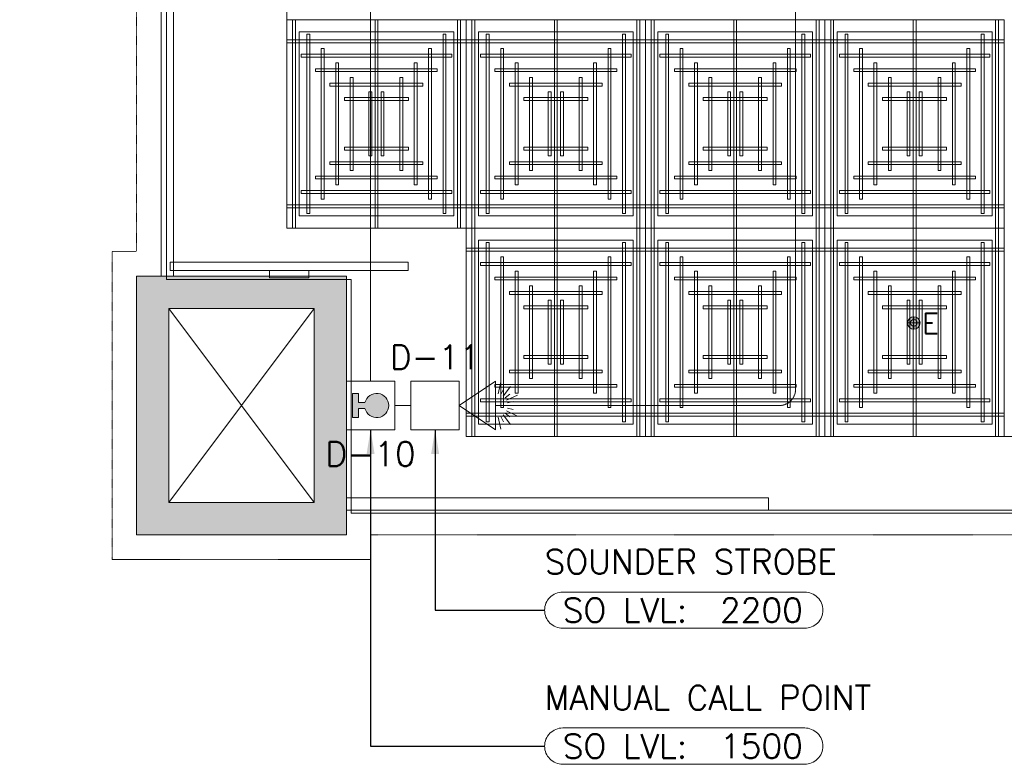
# Model space of a CAD drawing. Header units: millimetres. Extents: x 149250 to 222845, y -30669 to 18303.
# Tile 2 of 36: x 149427 to 155532, y -1269 to 3344. Entities that reach past the tile are written whole.
import ezdxf
from ezdxf.enums import TextEntityAlignment as Align

# ---------------------------------------------------------------- set-up
doc = ezdxf.new("R2010")
doc.units = ezdxf.units.MM
doc.header["$MEASUREMENT"] = 0
for name, pattern in [('DASHED', [19.05, 12.7, -6.35]), ('HIDDENX2', [0.75, 0.5, -0.25]), ('IRISH HOUSE_FF46_HYD AIRPORT_HVAC DUCTING LAYOUT 3$0$( Dashed )', [0.75, 0.5, -0.25])]:
    doc.linetypes.add(name, pattern=pattern)
doc.layers.get('0').update_dxf_attribs({"lineweight": 5})
for name, color, linetype, lineweight in [('E Celing Lighting', 5, 'DASHED', 5), ('IRISH HOUSE_FF46_HYD AIRPORT_HVAC DUCTING LAYOUT 3$0$00 Structural', 2, 'Continuous', 25), ('IRISH HOUSE_FF46_HYD AIRPORT_HVAC DUCTING LAYOUT 3$0$02 Furniture', 14, 'Continuous', 25), ('IRISH HOUSE_FF46_HYD AIRPORT_HVAC DUCTING LAYOUT 3$0$02_Elevation 00', 8, 'Continuous', 9), ('IRISH HOUSE_FF46_HYD AIRPORT_HVAC DUCTING LAYOUT 3$0$08_Hatch', 140, 'Continuous', 9), ('IRISH HOUSE_FF46_HYD AIRPORT_HVAC DUCTING LAYOUT 3$0$Ceiling', 14, 'Continuous', 9), ('IRISH HOUSE_FF46_HYD AIRPORT_HVAC DUCTING LAYOUT 3$0$Furniture', 14, 'Continuous', 9), ('IRISH HOUSE_FF46_HYD AIRPORT_HVAC DUCTING LAYOUT 3$0$Grey', 8, 'Continuous', 9), ('Lighting (Ceiling)', 160, 'Continuous', 15), ('M-MEP-ELLG-TEXT', 7, 'Continuous', 20), ('M-MEP-GEN', 7, 'Continuous', 5)]:
    doc.layers.add(name, color=color, linetype=linetype, lineweight=lineweight)
doc.layers.add('ELEC-SO-LVL-TAG', color=7, linetype='Continuous')
doc.layers.add('IRISH HOUSE_FF46_HYD AIRPORT_HVAC DUCTING LAYOUT 3$0$Flooring', color=8, linetype='Continuous')
for name, color, linetype, lineweight, true_color in [('IRISH HOUSE_FF46_HYD AIRPORT_HVAC DUCTING LAYOUT 3$0$03 Partition', 7, 'Continuous', 25, 0x2776bb), ('M-MEP-ELFA-CABLE', 1, 'HIDDENX2', 20, 0xff0000), ('M-MEP-ELFA-DETECTOR', 7, 'Continuous', 20, 0xa50000), ('M-MEP-ELPR-EQUIP', 6, 'Continuous', 20, 0xff00ff)]:
    doc.layers.add(name, color=color, linetype=linetype, lineweight=lineweight, true_color=true_color)
doc.layers.add('IRISH HOUSE_FF46_HYD AIRPORT_HVAC DUCTING LAYOUT 3$0$RCP LAYOUT', color=9, linetype='Continuous', true_color=0x808080)
doc.styles.add('Oswald Light', font='txt')
doc.styles.add('ROMANS-100', font='romans.shx')
doc.styles.get("Standard").update_dxf_attribs({"font": 'romans.shx'})
doc.dimstyles.new('MDS-50', dxfattribs={"dimtxt": 100, "dimasz": 100, "dimexe": 50, "dimexo": 50, "dimgap": 25, "dimtad": 1, "dimdec": 0, "dimtxsty": 'Oswald Light', "dimcen": 0, "dimdle": 1.5875, "dimazin": 0, "dimtfac": 1, "dimtdec": 0, "dimtix": 1, "dimtmove": 0, "dimatfit": 0, "dimfxl": 1, "dimfrac": 2, "dimtolj": 1, "dimarcsym": 0})

# ---------------------------------------------------------------- blocks, each defined once
blk = doc.blocks.new('IRISH HOUSE_FF46_HYD AIRPORT_HVAC DUCTING LAYOUT 3$0$IRISH HOUSE-RCP LAYOUT')
at = {"lineweight": 0, "ltscale": 0.25, "true_color": 0x808080}
h = blk.add_hatch(color=8, dxfattribs=at)
h.dxf.hatch_style = 1
h.paths.add_polyline_path([(-194.6, -7416.7), (-194.6, -9019.3), (1106, -9019.3), (1106, -7416.7)])
h.paths.add_polyline_path([(5.8, -7617.1), (5.8, -8818.9), (905.6, -8818.9), (905.6, -7617.1)], flags=16)
h.paths.add_polyline_path([(0, -919.6, 1), (0, 919.6, 1)])
h = blk.add_hatch(color=8, dxfattribs=at)
h.dxf.hatch_style = 1
h.paths.add_polyline_path([(-194.6, -7416.7), (-194.6, -9019.3), (1106, -9019.3), (1106, -7416.7)])
h.paths.add_polyline_path([(5.8, -7617.1), (5.8, -8818.9), (905.6, -8818.9), (905.6, -7617.1)], flags=16)
h.paths.add_polyline_path([(919.7, 0, 1), (-919.6, 0, 1)])
h = blk.add_hatch(color=8, dxfattribs=at)
h.dxf.hatch_style = 1
h.paths.add_polyline_path([(-194.6, -7416.7), (-194.6, -9019.3), (1106, -9019.3), (1106, -7416.7)])
h.paths.add_polyline_path([(5.8, -7617.1), (5.8, -8818.9), (905.6, -8818.9), (905.6, -7617.1)], flags=16)
h.paths.add_polyline_path([(0, -919.6, 1), (0, 919.6, 1)])
at = {"color": 8, "lineweight": 0, "ltscale": 0.25, "true_color": 0x808080}
for p, q in [((736.3, -7118.1), (736.3, -1954.5)), ((736.3, -7118.1), (736.3, -5827.2)), ((736.3, -5827.2), (1848.5, -5827.2)), ((2960.8, -5827.2), (1848.5, -5827.2)), ((1848.5, -5827.2), (1848.5, -7118.1)), ((1848.5, -5827.2), (1848.5, -7118.1)), ((2960.8, -7118.1), (2960.8, -5827.2)), ((2960.8, -5827.2), (4073.1, -5827.2)), ((2960.8, -7118.1), (2960.8, -5827.2)), ((4073.1, -5827.2), (4073.1, -7118.1)), ((5185.4, -5827.2), (4073.1, -5827.2)), ((4073.1, -5827.2), (4073.1, -7118.1)), ((5185.4, -7118.1), (5185.4, -5827.2)), ((812.5, -7041.9), (812.5, -5903.4)), ((812.5, -5903.4), (1772.3, -5903.4)), ((1772.3, -5903.4), (1772.3, -7041.9)), ((2884.6, -5903.4), (1924.7, -5903.4)), ((1924.7, -5903.4), (1924.7, -7041.9)), ((2884.6, -7041.9), (2884.6, -5903.4)), ((3037, -7041.9), (3037, -5903.4)), ((3037, -5903.4), (3996.9, -5903.4)), ((3996.9, -5903.4), (3996.9, -7041.9)), ((5109.2, -5903.4), (4149.3, -5903.4)), ((4149.3, -5903.4), (4149.3, -7041.9)), ((5109.2, -7041.9), (5109.2, -5903.4)), ((1772.3, -7041.9), (812.5, -7041.9)), ((1924.7, -7041.9), (2884.6, -7041.9)), ((3996.9, -7041.9), (3037, -7041.9)), ((4149.3, -7041.9), (5109.2, -7041.9)), ((1848.5, -7118.1), (736.3, -7118.1)), ((1848.5, -7118.1), (736.3, -7118.1)), ((1848.5, -8409.1), (1848.5, -7118.1)), ((1848.5, -7118.1), (2960.8, -7118.1)), ((1848.5, -8409.1), (1848.5, -7118.1)), ((1848.5, -7118.1), (2960.8, -7118.1)), ((4073.1, -7118.1), (2960.8, -7118.1)), ((2960.8, -7118.1), (2960.8, -8409.1)), ((4073.1, -7118.1), (2960.8, -7118.1)), ((2960.8, -7118.1), (2960.8, -8409.1)), ((4073.1, -8409.1), (4073.1, -7118.1)), ((4073.1, -7118.1), (5185.4, -7118.1)), ((4073.1, -8409.1), (4073.1, -7118.1)), ((4073.1, -7118.1), (5185.4, -7118.1)), ((5185.4, -7118.1), (5185.4, -8409.1)), ((1924.7, -7194.3), (2884.6, -7194.3)), ((1924.7, -8332.9), (1924.7, -7194.3)), ((2884.6, -7194.3), (2884.6, -8332.9)), ((3996.9, -7194.3), (3037, -7194.3)), ((3037, -7194.3), (3037, -8332.9)), ((3996.9, -8332.9), (3996.9, -7194.3)), ((4149.3, -7194.3), (5109.2, -7194.3)), ((4149.3, -8332.9), (4149.3, -7194.3)), ((5109.2, -7194.3), (5109.2, -8332.9)), ((5.8, -8818.9), (905.6, -7617.1)), ((5.8, -7617.1), (905.6, -8818.9)), ((5.8, -8818.9), (905.6, -7617.1)), ((5.8, -7617.1), (905.6, -8818.9)), ((5.8, -8818.9), (905.6, -7617.1)), ((5.8, -7617.1), (905.6, -8818.9)), ((2884.6, -8332.9), (1924.7, -8332.9)), ((3037, -8332.9), (3996.9, -8332.9)), ((5109.2, -8332.9), (4149.3, -8332.9)), ((10746.8, -8409.1), (1848.5, -8409.1)), ((2960.8, -8409.1), (1848.5, -8409.1)), ((2960.8, -8409.1), (4073.1, -8409.1)), ((5185.4, -8409.1), (4073.1, -8409.1))]:
    blk.add_line(p, q, dxfattribs=at)
at = {"layer": 'IRISH HOUSE_FF46_HYD AIRPORT_HVAC DUCTING LAYOUT 3$0$00 Structural', "color": 8, "lineweight": 0, "ltscale": 0.25, "true_color": 0x808080}
for p, q in [((-194.6, -9019.3), (-194.6, -7416.7)), ((-194.6, -7416.7), (1106, -7416.7)), ((-194.6, -9019.3), (-194.6, -7416.7)), ((-194.6, -7416.7), (1106, -7416.7)), ((-194.6, -9019.3), (-194.6, -7416.7)), ((-194.6, -7416.7), (1106, -7416.7)), ((1106, -7416.7), (1106, -9019.3)), ((1106, -7416.7), (1106, -9019.3)), ((1106, -7416.7), (1106, -9019.3)), ((5.8, -8818.9), (5.8, -7617.1)), ((5.8, -7617.1), (905.6, -7617.1)), ((5.8, -8818.9), (5.8, -7617.1)), ((5.8, -7617.1), (905.6, -7617.1)), ((5.8, -8818.9), (5.8, -7617.1)), ((5.8, -7617.1), (905.6, -7617.1)), ((905.6, -7617.1), (905.6, -8818.9)), ((905.6, -7617.1), (905.6, -8818.9)), ((905.6, -7617.1), (905.6, -8818.9)), ((905.6, -8818.9), (5.8, -8818.9)), ((905.6, -8818.9), (5.8, -8818.9)), ((905.6, -8818.9), (5.8, -8818.9)), ((1106, -9019.3), (-194.6, -9019.3)), ((1106, -9019.3), (-194.6, -9019.3)), ((1106, -9019.3), (-194.6, -9019.3))]:
    blk.add_line(p, q, dxfattribs=at)
at = {"layer": 'IRISH HOUSE_FF46_HYD AIRPORT_HVAC DUCTING LAYOUT 3$0$02 Furniture', "color": 8, "lineweight": 0, "ltscale": 0.25, "true_color": 0x808080}
for p, q in [((1489.2, -7330.4), (14, -7330.4)), ((14, -7330.4), (14, -7381.2)), ((14, -7381.2), (1489.2, -7381.2)), ((629, -7381.2), (874.2, -7381.2)), ((629, -7426.6), (629, -7381.2)), ((874.2, -7381.2), (874.2, -7426.6)), ((1489.2, -7381.2), (1489.2, -7330.4)), ((874.2, -7426.6), (629, -7426.6))]:
    blk.add_line(p, q, dxfattribs=at)
at = {"layer": 'IRISH HOUSE_FF46_HYD AIRPORT_HVAC DUCTING LAYOUT 3$0$02_Elevation 00', "color": 8, "lineweight": 0, "ltscale": 0.25, "true_color": 0x808080}
blk.add_line((3685.5, -8866.9), (8188.7, -8866.9), dxfattribs=at)
at = {"layer": 'IRISH HOUSE_FF46_HYD AIRPORT_HVAC DUCTING LAYOUT 3$0$03 Partition', "color": 8, "lineweight": 0, "ltscale": 0.25, "true_color": 0x808080}
for p, q in [((-42.2, -7416.7), (-42.2, -5030.7)), ((1106, -8866.9), (1106, -8866.9)), ((1106, -8866.9), (3685.5, -8866.9)), ((3685.5, -8866.9), (1106, -8866.9)), ((3685.5, -8866.9), (3685.5, -8866.9))]:
    blk.add_line(p, q, dxfattribs=at)
at = {"layer": 'IRISH HOUSE_FF46_HYD AIRPORT_HVAC DUCTING LAYOUT 3$0$08_Hatch', "color": 8, "lineweight": 0, "ltscale": 0.25, "true_color": 0x808080}
for p, q in [((1106, -8790.7), (3722.4, -8790.7)), ((1106, -8866.9), (3722.4, -8866.9))]:
    blk.add_line(p, q, dxfattribs=at)
at = {"layer": 'IRISH HOUSE_FF46_HYD AIRPORT_HVAC DUCTING LAYOUT 3$0$Ceiling', "color": 8, "lineweight": 0, "ltscale": 0.25, "true_color": 0x808080}
for p, q in [((789.9, -5827.2), (772, -5827.2)), ((772, -5827.2), (772, -7118.1)), ((789.9, -7118.1), (789.9, -5827.2)), ((1283.5, -7118.1), (1283.5, -5827.2)), ((1283.5, -5827.2), (1301.3, -5827.2)), ((1301.3, -5827.2), (1301.3, -7118.1)), ((1794.9, -7118.1), (1794.9, -5827.2)), ((1794.9, -5827.2), (1812.8, -5827.2)), ((1812.8, -5827.2), (1812.8, -7118.1)), ((1902.2, -5827.2), (1884.3, -5827.2)), ((1884.3, -5827.2), (1884.3, -7118.1)), ((1902.2, -7118.1), (1902.2, -5827.2)), ((2413.6, -5827.2), (2395.8, -5827.2)), ((2395.8, -5827.2), (2395.8, -7118.1)), ((2413.6, -7118.1), (2413.6, -5827.2)), ((2907.2, -7118.1), (2907.2, -5827.2)), ((2907.2, -5827.2), (2925.1, -5827.2)), ((2925.1, -5827.2), (2925.1, -7118.1)), ((3014.4, -5827.2), (2996.6, -5827.2)), ((2996.6, -5827.2), (2996.6, -7118.1)), ((3014.4, -7118.1), (3014.4, -5827.2)), ((3508, -7118.1), (3508, -5827.2)), ((3508, -5827.2), (3525.9, -5827.2)), ((3525.9, -5827.2), (3525.9, -7118.1)), ((4019.5, -7118.1), (4019.5, -5827.2)), ((4019.5, -5827.2), (4037.4, -5827.2)), ((4037.4, -5827.2), (4037.4, -7118.1)), ((4126.7, -5827.2), (4108.9, -5827.2)), ((4108.9, -5827.2), (4108.9, -7118.1)), ((4126.7, -7118.1), (4126.7, -5827.2)), ((4638.2, -5827.2), (4620.3, -5827.2)), ((4620.3, -5827.2), (4620.3, -7118.1)), ((4638.2, -7118.1), (4638.2, -5827.2)), ((5131.8, -7118.1), (5131.8, -5827.2)), ((5131.8, -5827.2), (5149.6, -5827.2)), ((5149.6, -5827.2), (5149.6, -7118.1)), ((861.4, -7028.8), (861.4, -5916.6)), ((861.4, -5916.6), (879.3, -5916.6)), ((879.3, -5916.6), (879.3, -7028.8)), ((1705.6, -7028.8), (1705.6, -5916.6)), ((1705.6, -5916.6), (1723.4, -5916.6)), ((1723.4, -5916.6), (1723.4, -7028.8)), ((1991.5, -5916.6), (1973.7, -5916.6)), ((1973.7, -5916.6), (1973.7, -7028.8)), ((1991.5, -7028.8), (1991.5, -5916.6)), ((2835.7, -5916.6), (2817.8, -5916.6)), ((2817.8, -5916.6), (2817.8, -7028.8)), ((2835.7, -7028.8), (2835.7, -5916.6)), ((3085.9, -7028.8), (3085.9, -5916.6)), ((3085.9, -5916.6), (3103.8, -5916.6)), ((3103.8, -5916.6), (3103.8, -7028.8)), ((3930.1, -7028.8), (3930.1, -5916.6)), ((3930.1, -5916.6), (3948, -5916.6)), ((3948, -5916.6), (3948, -7028.8)), ((4216.1, -5916.6), (4198.2, -5916.6)), ((4198.2, -5916.6), (4198.2, -7028.8)), ((4216.1, -7028.8), (4216.1, -5916.6)), ((5060.3, -5916.6), (5042.4, -5916.6)), ((5042.4, -5916.6), (5042.4, -7028.8)), ((5060.3, -7028.8), (5060.3, -5916.6)), ((1848.5, -5952.3), (736.3, -5952.3)), ((736.3, -5952.3), (736.3, -5970.2)), ((736.3, -5970.2), (1848.5, -5970.2)), ((1848.5, -5970.2), (1848.5, -5952.3)), ((1848.5, -5952.3), (2960.8, -5952.3)), ((1848.5, -5970.2), (1848.5, -5952.3)), ((2960.8, -5970.2), (1848.5, -5970.2)), ((4073.1, -5952.3), (2960.8, -5952.3)), ((2960.8, -5952.3), (2960.8, -5970.2)), ((2960.8, -5952.3), (2960.8, -5970.2)), ((2960.8, -5970.2), (4073.1, -5970.2)), ((4073.1, -5970.2), (4073.1, -5952.3)), ((4073.1, -5970.2), (4073.1, -5952.3)), ((4073.1, -5952.3), (5185.4, -5952.3)), ((5185.4, -5970.2), (4073.1, -5970.2)), ((5185.4, -5952.3), (5185.4, -5970.2)), ((825.6, -6041.7), (825.6, -6059.6)), ((1759.1, -6041.7), (825.6, -6041.7)), ((950.7, -6939.4), (950.7, -6006)), ((950.7, -6006), (968.6, -6006)), ((968.6, -6006), (968.6, -6939.4)), ((1616.2, -6939.4), (1616.2, -6006)), ((1616.2, -6006), (1634.1, -6006)), ((1634.1, -6006), (1634.1, -6939.4)), ((1759.1, -6059.6), (1759.1, -6041.7)), ((1938, -6059.6), (1938, -6041.7)), ((1938, -6041.7), (2871.5, -6041.7)), ((2080.9, -6006), (2063, -6006)), ((2063, -6006), (2063, -6939.4)), ((2080.9, -6939.4), (2080.9, -6006)), ((2746.4, -6006), (2728.5, -6006)), ((2728.5, -6006), (2728.5, -6939.4)), ((2746.4, -6939.4), (2746.4, -6006)), ((2871.5, -6041.7), (2871.5, -6059.6)), ((3050.2, -6041.7), (3050.2, -6059.6)), ((3983.6, -6041.7), (3050.2, -6041.7)), ((3175.3, -6939.4), (3175.3, -6006)), ((3175.3, -6006), (3193.2, -6006)), ((3193.2, -6006), (3193.2, -6939.4)), ((3840.8, -6939.4), (3840.8, -6006)), ((3840.8, -6006), (3858.6, -6006)), ((3858.6, -6006), (3858.6, -6939.4)), ((3983.6, -6059.6), (3983.6, -6041.7)), ((4162.6, -6059.6), (4162.6, -6041.7)), ((4162.6, -6041.7), (5096, -6041.7)), ((4305.5, -6006), (4287.6, -6006)), ((4287.6, -6006), (4287.6, -6939.4)), ((4305.5, -6939.4), (4305.5, -6006)), ((4970.9, -6006), (4953, -6006)), ((4953, -6006), (4953, -6939.4)), ((4970.9, -6939.4), (4970.9, -6006)), ((5096, -6041.7), (5096, -6059.6)), ((825.6, -6059.6), (1759.1, -6059.6)), ((1040.1, -6850.1), (1040.1, -6095.3)), ((1040.1, -6095.3), (1058, -6095.3)), ((1058, -6095.3), (1058, -6850.1)), ((1526.8, -6850.1), (1526.8, -6095.3)), ((1526.8, -6095.3), (1544.7, -6095.3)), ((1544.7, -6095.3), (1544.7, -6850.1)), ((2871.5, -6059.6), (1938, -6059.6)), ((2170.3, -6095.3), (2152.4, -6095.3)), ((2152.4, -6095.3), (2152.4, -6850.1)), ((2170.3, -6850.1), (2170.3, -6095.3)), ((2657, -6095.3), (2639.1, -6095.3)), ((2639.1, -6095.3), (2639.1, -6850.1)), ((2657, -6850.1), (2657, -6095.3)), ((3050.2, -6059.6), (3983.6, -6059.6)), ((3264.7, -6850.1), (3264.7, -6095.3)), ((3264.7, -6095.3), (3282.5, -6095.3)), ((3282.5, -6095.3), (3282.5, -6850.1)), ((3751.4, -6850.1), (3751.4, -6095.3)), ((3751.4, -6095.3), (3769.3, -6095.3)), ((3769.3, -6095.3), (3769.3, -6850.1)), ((5096, -6059.6), (4162.6, -6059.6)), ((4394.8, -6095.3), (4376.9, -6095.3)), ((4376.9, -6095.3), (4376.9, -6850.1)), ((4394.8, -6850.1), (4394.8, -6095.3)), ((4881.5, -6095.3), (4863.7, -6095.3)), ((4863.7, -6095.3), (4863.7, -6850.1)), ((4881.5, -6850.1), (4881.5, -6095.3)), ((915, -6131.1), (915, -6148.9)), ((1669.7, -6131.1), (915, -6131.1)), ((915, -6148.9), (1669.7, -6148.9)), ((1669.7, -6148.9), (1669.7, -6131.1)), ((2027.4, -6148.9), (2027.4, -6131.1)), ((2027.4, -6131.1), (2782.1, -6131.1)), ((2782.1, -6148.9), (2027.4, -6148.9)), ((2782.1, -6131.1), (2782.1, -6148.9)), ((3139.5, -6131.1), (3139.5, -6148.9)), ((3894.2, -6131.1), (3139.5, -6131.1)), ((3139.5, -6148.9), (3894.2, -6148.9)), ((3894.2, -6148.9), (3894.2, -6131.1)), ((4252, -6148.9), (4252, -6131.1)), ((4252, -6131.1), (5006.7, -6131.1)), ((5006.7, -6148.9), (4252, -6148.9)), ((5006.7, -6131.1), (5006.7, -6148.9)), ((1004.4, -6220.4), (1004.4, -6238.3)), ((1580.4, -6220.4), (1004.4, -6220.4)), ((1129.5, -6760.7), (1129.5, -6184.7)), ((1129.5, -6184.7), (1147.3, -6184.7)), ((1147.3, -6184.7), (1147.3, -6760.7)), ((1455.3, -6184.7), (1437.4, -6184.7)), ((1437.4, -6184.7), (1437.4, -6760.7)), ((1455.3, -6760.7), (1455.3, -6184.7)), ((1580.4, -6238.3), (1580.4, -6220.4)), ((2116.7, -6238.3), (2116.7, -6220.4)), ((2116.7, -6220.4), (2692.7, -6220.4)), ((2241.8, -6760.7), (2241.8, -6184.7)), ((2241.8, -6184.7), (2259.7, -6184.7)), ((2259.7, -6184.7), (2259.7, -6760.7)), ((2567.6, -6184.7), (2549.8, -6184.7)), ((2549.8, -6184.7), (2549.8, -6760.7)), ((2567.6, -6760.7), (2567.6, -6184.7)), ((2692.7, -6220.4), (2692.7, -6238.3)), ((3228.9, -6220.4), (3228.9, -6238.3)), ((3804.9, -6220.4), (3228.9, -6220.4)), ((3354, -6760.7), (3354, -6184.7)), ((3354, -6184.7), (3371.9, -6184.7)), ((3371.9, -6184.7), (3371.9, -6760.7)), ((3679.8, -6184.7), (3661.9, -6184.7)), ((3661.9, -6184.7), (3661.9, -6760.7)), ((3679.8, -6760.7), (3679.8, -6184.7)), ((3804.9, -6238.3), (3804.9, -6220.4)), ((4341.3, -6238.3), (4341.3, -6220.4)), ((4341.3, -6220.4), (4917.3, -6220.4)), ((4466.4, -6760.7), (4466.4, -6184.7)), ((4466.4, -6184.7), (4484.3, -6184.7)), ((4484.3, -6184.7), (4484.3, -6760.7)), ((4792.2, -6184.7), (4774.3, -6184.7)), ((4774.3, -6184.7), (4774.3, -6760.7)), ((4792.2, -6760.7), (4792.2, -6184.7)), ((4917.3, -6220.4), (4917.3, -6238.3)), ((1004.4, -6238.3), (1580.4, -6238.3)), ((1245.6, -6671.3), (1245.6, -6274.1)), ((1245.6, -6274.1), (1263.5, -6274.1)), ((1263.5, -6274.1), (1263.5, -6671.3)), ((1339.1, -6274.1), (1321.2, -6274.1)), ((1321.2, -6274.1), (1321.2, -6671.3)), ((1339.1, -6671.3), (1339.1, -6274.1)), ((2692.7, -6238.3), (2116.7, -6238.3)), ((2358, -6671.3), (2358, -6274.1)), ((2358, -6274.1), (2375.9, -6274.1)), ((2375.9, -6274.1), (2375.9, -6671.3)), ((2451.5, -6274.1), (2433.6, -6274.1)), ((2433.6, -6274.1), (2433.6, -6671.3)), ((2451.5, -6671.3), (2451.5, -6274.1)), ((3228.9, -6238.3), (3804.9, -6238.3)), ((3470.2, -6671.3), (3470.2, -6274.1)), ((3470.2, -6274.1), (3488.1, -6274.1)), ((3488.1, -6274.1), (3488.1, -6671.3)), ((3563.6, -6274.1), (3545.8, -6274.1)), ((3545.8, -6274.1), (3545.8, -6671.3)), ((3563.6, -6671.3), (3563.6, -6274.1)), ((4917.3, -6238.3), (4341.3, -6238.3)), ((4582.6, -6671.3), (4582.6, -6274.1)), ((4582.6, -6274.1), (4600.4, -6274.1)), ((4600.4, -6274.1), (4600.4, -6671.3)), ((4676, -6274.1), (4658.1, -6274.1)), ((4658.1, -6274.1), (4658.1, -6671.3)), ((4676, -6671.3), (4676, -6274.1)), ((1093.7, -6309.8), (1093.7, -6327.7)), ((1491, -6309.8), (1093.7, -6309.8)), ((1093.7, -6327.7), (1491, -6327.7)), ((1491, -6327.7), (1491, -6309.8)), ((2206.1, -6327.7), (2206.1, -6309.8)), ((2206.1, -6309.8), (2603.4, -6309.8)), ((2603.4, -6327.7), (2206.1, -6327.7)), ((2603.4, -6309.8), (2603.4, -6327.7)), ((3318.3, -6309.8), (3318.3, -6327.7)), ((3715.6, -6309.8), (3318.3, -6309.8)), ((3318.3, -6327.7), (3715.6, -6327.7)), ((3715.6, -6327.7), (3715.6, -6309.8)), ((4430.7, -6327.7), (4430.7, -6309.8)), ((4430.7, -6309.8), (4827.9, -6309.8)), ((4827.9, -6327.7), (4430.7, -6327.7)), ((4827.9, -6309.8), (4827.9, -6327.7)), ((1093.7, -6635.6), (1093.7, -6617.7)), ((1093.7, -6617.7), (1491, -6617.7)), ((1491, -6635.6), (1093.7, -6635.6)), ((1491, -6617.7), (1491, -6635.6)), ((2603.4, -6617.7), (2206.1, -6617.7)), ((2206.1, -6617.7), (2206.1, -6635.6)), ((2206.1, -6635.6), (2603.4, -6635.6)), ((2603.4, -6635.6), (2603.4, -6617.7)), ((3318.3, -6635.6), (3318.3, -6617.7)), ((3318.3, -6617.7), (3715.6, -6617.7)), ((3715.6, -6635.6), (3318.3, -6635.6)), ((3715.6, -6617.7), (3715.6, -6635.6)), ((4827.9, -6617.7), (4430.7, -6617.7)), ((4430.7, -6617.7), (4430.7, -6635.6)), ((4430.7, -6635.6), (4827.9, -6635.6)), ((4827.9, -6635.6), (4827.9, -6617.7)), ((1004.4, -6725), (1004.4, -6707.1)), ((1004.4, -6707.1), (1580.4, -6707.1)), ((1263.5, -6671.3), (1245.6, -6671.3)), ((1321.2, -6671.3), (1339.1, -6671.3)), ((1580.4, -6707.1), (1580.4, -6725)), ((2692.7, -6707.1), (2116.7, -6707.1)), ((2116.7, -6707.1), (2116.7, -6725)), ((2375.9, -6671.3), (2358, -6671.3)), ((2433.6, -6671.3), (2451.5, -6671.3)), ((2692.7, -6725), (2692.7, -6707.1)), ((3228.9, -6725), (3228.9, -6707.1)), ((3228.9, -6707.1), (3804.9, -6707.1)), ((3488.1, -6671.3), (3470.2, -6671.3)), ((3545.8, -6671.3), (3563.6, -6671.3)), ((3804.9, -6707.1), (3804.9, -6725)), ((4917.3, -6707.1), (4341.3, -6707.1)), ((4341.3, -6707.1), (4341.3, -6725)), ((4600.4, -6671.3), (4582.6, -6671.3)), ((4658.1, -6671.3), (4676, -6671.3)), ((4917.3, -6725), (4917.3, -6707.1)), ((1580.4, -6725), (1004.4, -6725)), ((1147.3, -6760.7), (1129.5, -6760.7)), ((1437.4, -6760.7), (1455.3, -6760.7)), ((2116.7, -6725), (2692.7, -6725)), ((2259.7, -6760.7), (2241.8, -6760.7)), ((2549.8, -6760.7), (2567.6, -6760.7)), ((3804.9, -6725), (3228.9, -6725)), ((3371.9, -6760.7), (3354, -6760.7)), ((3661.9, -6760.7), (3679.8, -6760.7)), ((4341.3, -6725), (4917.3, -6725)), ((4484.3, -6760.7), (4466.4, -6760.7)), ((4774.3, -6760.7), (4792.2, -6760.7)), ((915, -6814.3), (915, -6796.4)), ((915, -6796.4), (1669.7, -6796.4)), ((1669.7, -6814.3), (915, -6814.3)), ((1669.7, -6796.4), (1669.7, -6814.3)), ((2782.1, -6796.4), (2027.4, -6796.4)), ((2027.4, -6796.4), (2027.4, -6814.3)), ((2027.4, -6814.3), (2782.1, -6814.3)), ((2782.1, -6814.3), (2782.1, -6796.4)), ((3139.6, -6814.3), (3139.6, -6796.4)), ((3139.6, -6796.4), (3894.3, -6796.4)), ((3894.3, -6814.3), (3139.6, -6814.3)), ((3894.3, -6796.4), (3894.3, -6814.3)), ((5006.7, -6796.4), (4251.9, -6796.4)), ((4251.9, -6796.4), (4251.9, -6814.3)), ((4251.9, -6814.3), (5006.7, -6814.3)), ((5006.7, -6814.3), (5006.7, -6796.4)), ((825.6, -6903.7), (825.6, -6885.8)), ((825.6, -6885.8), (1759.1, -6885.8)), ((1058, -6850.1), (1040.1, -6850.1)), ((1544.7, -6850.1), (1526.8, -6850.1)), ((1759.1, -6885.8), (1759.1, -6903.7)), ((2871.5, -6885.8), (1938, -6885.8)), ((1938, -6885.8), (1938, -6903.7)), ((2152.4, -6850.1), (2170.3, -6850.1)), ((2639.1, -6850.1), (2657, -6850.1)), ((2871.5, -6903.7), (2871.5, -6885.8)), ((3050.2, -6903.7), (3050.2, -6885.8)), ((3050.2, -6885.8), (3983.6, -6885.8)), ((3282.5, -6850.1), (3264.7, -6850.1)), ((3769.3, -6850.1), (3751.4, -6850.1)), ((3983.6, -6885.8), (3983.6, -6903.7)), ((5096, -6885.8), (4162.6, -6885.8)), ((4162.6, -6885.8), (4162.6, -6903.7)), ((4376.9, -6850.1), (4394.8, -6850.1)), ((4863.7, -6850.1), (4881.5, -6850.1)), ((5096, -6903.7), (5096, -6885.8)), ((1759.1, -6903.7), (825.6, -6903.7)), ((968.6, -6939.4), (950.7, -6939.4)), ((1634.1, -6939.4), (1616.2, -6939.4)), ((1938, -6903.7), (2871.5, -6903.7)), ((2063, -6939.4), (2080.9, -6939.4)), ((2728.5, -6939.4), (2746.4, -6939.4)), ((3983.6, -6903.7), (3050.2, -6903.7)), ((3193.2, -6939.4), (3175.3, -6939.4)), ((3858.6, -6939.4), (3840.8, -6939.4)), ((4162.6, -6903.7), (5096, -6903.7)), ((4287.6, -6939.4), (4305.5, -6939.4)), ((4953, -6939.4), (4970.9, -6939.4)), ((736.3, -6975.2), (1848.5, -6975.2)), ((736.3, -6993), (736.3, -6975.2)), ((1848.5, -6993), (736.3, -6993)), ((2960.8, -6975.2), (1848.5, -6975.2)), ((1848.5, -6975.2), (1848.5, -6993)), ((1848.5, -6975.2), (1848.5, -6993)), ((1848.5, -6993), (2960.8, -6993)), ((2960.8, -6975.2), (4073.1, -6975.2)), ((2960.8, -6993), (2960.8, -6975.2)), ((2960.8, -6993), (2960.8, -6975.2)), ((4073.1, -6993), (2960.8, -6993)), ((4073.1, -6975.2), (4073.1, -6993)), ((5185.4, -6975.2), (4073.1, -6975.2)), ((4073.1, -6975.2), (4073.1, -6993)), ((4073.1, -6993), (5185.4, -6993)), ((5185.4, -6993), (5185.4, -6975.2)), ((879.3, -7028.8), (861.4, -7028.8)), ((1723.4, -7028.8), (1705.6, -7028.8)), ((1973.7, -7028.8), (1991.5, -7028.8)), ((2817.8, -7028.8), (2835.7, -7028.8)), ((3103.8, -7028.8), (3085.9, -7028.8)), ((3948, -7028.8), (3930.1, -7028.8)), ((4198.2, -7028.8), (4216.1, -7028.8)), ((5042.4, -7028.8), (5060.3, -7028.8)), ((772, -7118.1), (789.9, -7118.1)), ((1301.3, -7118.1), (1283.5, -7118.1)), ((1812.8, -7118.1), (1794.9, -7118.1)), ((1884.3, -7118.1), (1902.2, -7118.1)), ((1884.3, -8409.1), (1884.3, -7118.1)), ((1884.3, -7118.1), (1902.2, -7118.1)), ((1902.2, -7118.1), (1902.2, -8409.1)), ((2395.8, -7118.1), (2413.6, -7118.1)), ((2395.8, -8409.1), (2395.8, -7118.1)), ((2395.8, -7118.1), (2413.6, -7118.1)), ((2413.6, -7118.1), (2413.6, -8409.1)), ((2925.1, -7118.1), (2907.2, -7118.1)), ((2907.2, -7118.1), (2907.2, -8409.1)), ((2925.1, -7118.1), (2907.2, -7118.1)), ((2925.1, -8409.1), (2925.1, -7118.1)), ((2996.6, -7118.1), (3014.4, -7118.1)), ((2996.6, -8409.1), (2996.6, -7118.1)), ((2996.6, -7118.1), (3014.4, -7118.1)), ((3014.4, -7118.1), (3014.4, -8409.1)), ((3525.9, -7118.1), (3508, -7118.1)), ((3508, -7118.1), (3508, -8409.1)), ((3525.9, -7118.1), (3508, -7118.1)), ((3525.9, -8409.1), (3525.9, -7118.1)), ((4037.4, -7118.1), (4019.5, -7118.1)), ((4019.5, -7118.1), (4019.5, -8409.1)), ((4037.4, -7118.1), (4019.5, -7118.1)), ((4037.4, -8409.1), (4037.4, -7118.1)), ((4108.9, -7118.1), (4126.7, -7118.1)), ((4108.9, -8409.1), (4108.9, -7118.1)), ((4108.9, -7118.1), (4126.7, -7118.1)), ((4126.7, -7118.1), (4126.7, -8409.1)), ((4620.3, -7118.1), (4638.2, -7118.1)), ((4620.3, -8409.1), (4620.3, -7118.1)), ((4620.3, -7118.1), (4638.2, -7118.1)), ((4638.2, -7118.1), (4638.2, -8409.1)), ((5149.6, -7118.1), (5131.8, -7118.1)), ((5131.8, -7118.1), (5131.8, -8409.1)), ((5149.6, -7118.1), (5131.8, -7118.1)), ((5149.6, -8409.1), (5149.6, -7118.1)), ((1848.5, -7261.1), (1848.5, -7243.3)), ((1848.5, -7243.3), (2960.8, -7243.3)), ((2960.8, -7261.1), (1848.5, -7261.1)), ((1973.7, -7207.5), (1991.5, -7207.5)), ((1973.7, -8319.7), (1973.7, -7207.5)), ((1991.5, -7207.5), (1991.5, -8319.7)), ((2817.8, -7207.5), (2835.7, -7207.5)), ((2817.8, -8319.7), (2817.8, -7207.5)), ((2835.7, -7207.5), (2835.7, -8319.7)), ((4073.1, -7243.3), (2960.8, -7243.3)), ((2960.8, -7243.3), (2960.8, -7261.1)), ((2960.8, -7243.3), (2960.8, -7261.1)), ((2960.8, -7261.1), (4073.1, -7261.1)), ((3103.8, -7207.5), (3085.9, -7207.5)), ((3085.9, -7207.5), (3085.9, -8319.7)), ((3103.8, -8319.7), (3103.8, -7207.5)), ((3948, -7207.5), (3930.1, -7207.5)), ((3930.1, -7207.5), (3930.1, -8319.7)), ((3948, -8319.7), (3948, -7207.5)), ((4073.1, -7261.1), (4073.1, -7243.3)), ((4073.1, -7261.1), (4073.1, -7243.3)), ((4073.1, -7243.3), (5185.4, -7243.3)), ((5185.4, -7261.1), (4073.1, -7261.1)), ((4198.2, -7207.5), (4216.1, -7207.5)), ((4198.2, -8319.7), (4198.2, -7207.5)), ((4216.1, -7207.5), (4216.1, -8319.7)), ((5042.4, -7207.5), (5060.3, -7207.5)), ((5042.4, -8319.7), (5042.4, -7207.5)), ((5060.3, -7207.5), (5060.3, -8319.7)), ((5185.4, -7243.3), (5185.4, -7261.1)), ((2063, -7296.9), (2080.9, -7296.9)), ((2063, -8230.3), (2063, -7296.9)), ((2080.9, -7296.9), (2080.9, -8230.3)), ((2728.5, -7296.9), (2746.4, -7296.9)), ((2728.5, -8230.3), (2728.5, -7296.9)), ((2746.4, -7296.9), (2746.4, -8230.3)), ((3193.2, -7296.9), (3175.3, -7296.9)), ((3175.3, -7296.9), (3175.3, -8230.3)), ((3193.2, -8230.3), (3193.2, -7296.9)), ((3858.6, -7296.9), (3840.8, -7296.9)), ((3840.8, -7296.9), (3840.8, -8230.3)), ((3858.6, -8230.3), (3858.6, -7296.9)), ((4287.6, -7296.9), (4305.5, -7296.9)), ((4287.6, -8230.3), (4287.6, -7296.9)), ((4305.5, -7296.9), (4305.5, -8230.3)), ((4953, -7296.9), (4970.9, -7296.9)), ((4953, -8230.3), (4953, -7296.9)), ((4970.9, -7296.9), (4970.9, -8230.3)), ((1938, -7350.5), (1938, -7332.6)), ((1938, -7332.6), (2871.5, -7332.6)), ((2871.5, -7350.5), (1938, -7350.5)), ((2152.4, -7386.2), (2170.3, -7386.2)), ((2152.4, -8141), (2152.4, -7386.2)), ((2170.3, -7386.2), (2170.3, -8141)), ((2639.1, -7386.2), (2657, -7386.2)), ((2639.1, -8141), (2639.1, -7386.2)), ((2657, -7386.2), (2657, -8141)), ((2871.5, -7332.6), (2871.5, -7350.5)), ((3050.2, -7332.6), (3050.2, -7350.5)), ((3983.6, -7332.6), (3050.2, -7332.6)), ((3050.2, -7350.5), (3983.6, -7350.5)), ((3282.5, -7386.2), (3264.7, -7386.2)), ((3264.7, -7386.2), (3264.7, -8141)), ((3282.5, -8141), (3282.5, -7386.2)), ((3769.3, -7386.2), (3751.4, -7386.2)), ((3751.4, -7386.2), (3751.4, -8141)), ((3769.3, -8141), (3769.3, -7386.2)), ((3983.6, -7350.5), (3983.6, -7332.6)), ((4162.6, -7350.5), (4162.6, -7332.6)), ((4162.6, -7332.6), (5096, -7332.6)), ((5096, -7350.5), (4162.6, -7350.5)), ((4376.9, -7386.2), (4394.8, -7386.2)), ((4376.9, -8141), (4376.9, -7386.2)), ((4394.8, -7386.2), (4394.8, -8141)), ((4863.7, -7386.2), (4881.5, -7386.2)), ((4863.7, -8141), (4863.7, -7386.2)), ((4881.5, -7386.2), (4881.5, -8141)), ((5096, -7332.6), (5096, -7350.5)), ((2027.4, -7439.9), (2027.4, -7422)), ((2027.4, -7422), (2782.1, -7422)), ((2782.1, -7439.9), (2027.4, -7439.9)), ((2782.1, -7422), (2782.1, -7439.9)), ((3139.6, -7422), (3139.6, -7439.9)), ((3894.3, -7422), (3139.6, -7422)), ((3139.6, -7439.9), (3894.3, -7439.9)), ((3894.3, -7439.9), (3894.3, -7422)), ((4251.9, -7439.9), (4251.9, -7422)), ((4251.9, -7422), (5006.7, -7422)), ((5006.7, -7439.9), (4251.9, -7439.9)), ((5006.7, -7422), (5006.7, -7439.9)), ((2259.7, -7475.6), (2241.8, -7475.6)), ((2241.8, -7475.6), (2241.8, -8051.6)), ((2259.7, -8051.6), (2259.7, -7475.6)), ((2549.8, -7475.6), (2567.6, -7475.6)), ((2549.8, -8051.6), (2549.8, -7475.6)), ((2567.6, -7475.6), (2567.6, -8051.6)), ((3371.9, -7475.6), (3354, -7475.6)), ((3354, -7475.6), (3354, -8051.6)), ((3371.9, -8051.6), (3371.9, -7475.6)), ((3661.9, -7475.6), (3679.8, -7475.6)), ((3661.9, -8051.6), (3661.9, -7475.6)), ((3679.8, -7475.6), (3679.8, -8051.6)), ((4484.3, -7475.6), (4466.4, -7475.6)), ((4466.4, -7475.6), (4466.4, -8051.6)), ((4484.3, -8051.6), (4484.3, -7475.6)), ((4774.3, -7475.6), (4792.2, -7475.6)), ((4774.3, -8051.6), (4774.3, -7475.6)), ((4792.2, -7475.6), (4792.2, -8051.6)), ((2116.7, -7529.2), (2116.7, -7511.3)), ((2116.7, -7511.3), (2692.7, -7511.3)), ((2692.7, -7529.2), (2116.7, -7529.2)), ((2375.9, -7565), (2358, -7565)), ((2358, -7565), (2358, -7962.2)), ((2375.9, -7962.2), (2375.9, -7565)), ((2433.6, -7565), (2451.5, -7565)), ((2433.6, -7962.2), (2433.6, -7565)), ((2451.5, -7565), (2451.5, -7962.2)), ((2692.7, -7511.3), (2692.7, -7529.2)), ((3228.9, -7511.3), (3228.9, -7529.2)), ((3804.9, -7511.3), (3228.9, -7511.3)), ((3228.9, -7529.2), (3804.9, -7529.2)), ((3488.1, -7565), (3470.2, -7565)), ((3470.2, -7565), (3470.2, -7962.2)), ((3488.1, -7962.2), (3488.1, -7565)), ((3545.8, -7565), (3563.6, -7565)), ((3545.8, -7962.2), (3545.8, -7565)), ((3563.6, -7565), (3563.6, -7962.2)), ((3804.9, -7529.2), (3804.9, -7511.3)), ((4341.3, -7529.2), (4341.3, -7511.3)), ((4341.3, -7511.3), (4917.3, -7511.3)), ((4917.3, -7529.2), (4341.3, -7529.2)), ((4600.4, -7565), (4582.6, -7565)), ((4582.6, -7565), (4582.6, -7962.2)), ((4600.4, -7962.2), (4600.4, -7565)), ((4658.1, -7565), (4676, -7565)), ((4658.1, -7962.2), (4658.1, -7565)), ((4676, -7565), (4676, -7962.2)), ((4917.3, -7511.3), (4917.3, -7529.2)), ((2206.1, -7618.6), (2206.1, -7600.7)), ((2206.1, -7600.7), (2603.4, -7600.7)), ((2603.4, -7618.6), (2206.1, -7618.6)), ((2603.4, -7600.7), (2603.4, -7618.6)), ((3318.3, -7600.7), (3318.3, -7618.6)), ((3715.6, -7600.7), (3318.3, -7600.7)), ((3318.3, -7618.6), (3715.6, -7618.6)), ((3715.6, -7618.6), (3715.6, -7600.7)), ((4430.7, -7618.6), (4430.7, -7600.7)), ((4430.7, -7600.7), (4827.9, -7600.7)), ((4827.9, -7618.6), (4430.7, -7618.6)), ((4827.9, -7600.7), (4827.9, -7618.6)), ((2603.4, -7908.6), (2206.1, -7908.6)), ((2206.1, -7908.6), (2206.1, -7926.5)), ((2206.1, -7926.5), (2603.4, -7926.5)), ((2603.4, -7926.5), (2603.4, -7908.6)), ((3318.3, -7926.5), (3318.3, -7908.6)), ((3318.3, -7908.6), (3715.6, -7908.6)), ((3715.6, -7926.5), (3318.3, -7926.5)), ((3715.6, -7908.6), (3715.6, -7926.5)), ((4827.9, -7908.6), (4430.7, -7908.6)), ((4430.7, -7908.6), (4430.7, -7926.5)), ((4430.7, -7926.5), (4827.9, -7926.5)), ((4827.9, -7926.5), (4827.9, -7908.6)), ((2358, -7962.2), (2375.9, -7962.2)), ((2451.5, -7962.2), (2433.6, -7962.2)), ((3470.2, -7962.2), (3488.1, -7962.2)), ((3563.6, -7962.2), (3545.8, -7962.2)), ((4582.6, -7962.2), (4600.4, -7962.2)), ((4676, -7962.2), (4658.1, -7962.2)), ((2692.7, -7998), (2116.7, -7998)), ((2116.7, -7998), (2116.7, -8015.9)), ((2116.7, -8015.9), (2692.7, -8015.9)), ((2241.8, -8051.6), (2259.7, -8051.6)), ((2567.6, -8051.6), (2549.8, -8051.6)), ((2692.7, -8015.9), (2692.7, -7998)), ((3228.9, -8015.9), (3228.9, -7998)), ((3228.9, -7998), (3804.9, -7998)), ((3804.9, -8015.9), (3228.9, -8015.9)), ((3354, -8051.6), (3371.9, -8051.6)), ((3679.8, -8051.6), (3661.9, -8051.6)), ((3804.9, -7998), (3804.9, -8015.9)), ((4917.3, -7998), (4341.3, -7998)), ((4341.3, -7998), (4341.3, -8015.9)), ((4341.3, -8015.9), (4917.3, -8015.9)), ((4466.4, -8051.6), (4484.3, -8051.6)), ((4792.2, -8051.6), (4774.3, -8051.6)), ((4917.3, -8015.9), (4917.3, -7998)), ((2782.1, -8087.4), (2027.4, -8087.4)), ((2027.4, -8087.4), (2027.4, -8105.2)), ((2027.4, -8105.2), (2782.1, -8105.2)), ((2782.1, -8105.2), (2782.1, -8087.4)), ((3139.5, -8105.2), (3139.5, -8087.4)), ((3139.5, -8087.4), (3894.2, -8087.4)), ((3894.2, -8105.2), (3139.5, -8105.2)), ((3894.2, -8087.4), (3894.2, -8105.2)), ((5006.7, -8087.4), (4252, -8087.4)), ((4252, -8087.4), (4252, -8105.2)), ((4252, -8105.2), (5006.7, -8105.2)), ((5006.7, -8105.2), (5006.7, -8087.4)), ((2871.5, -8176.7), (1938, -8176.7)), ((1938, -8176.7), (1938, -8194.6)), ((2170.3, -8141), (2152.4, -8141)), ((2657, -8141), (2639.1, -8141)), ((2871.5, -8194.6), (2871.5, -8176.7)), ((3050.2, -8194.6), (3050.2, -8176.7)), ((3050.2, -8176.7), (3983.6, -8176.7)), ((3264.7, -8141), (3282.5, -8141)), ((3751.4, -8141), (3769.3, -8141)), ((3983.6, -8176.7), (3983.6, -8194.6)), ((5096, -8176.7), (4162.6, -8176.7)), ((4162.6, -8176.7), (4162.6, -8194.6)), ((4394.8, -8141), (4376.9, -8141)), ((4881.5, -8141), (4863.7, -8141)), ((5096, -8194.6), (5096, -8176.7)), ((1938, -8194.6), (2871.5, -8194.6)), ((2080.9, -8230.3), (2063, -8230.3)), ((2746.4, -8230.3), (2728.5, -8230.3)), ((3983.6, -8194.6), (3050.2, -8194.6)), ((3175.3, -8230.3), (3193.2, -8230.3)), ((3840.8, -8230.3), (3858.6, -8230.3)), ((4162.6, -8194.6), (5096, -8194.6)), ((4305.5, -8230.3), (4287.6, -8230.3)), ((4970.9, -8230.3), (4953, -8230.3)), ((2960.8, -8266.1), (1848.5, -8266.1)), ((1848.5, -8266.1), (1848.5, -8283.9)), ((1848.5, -8283.9), (2960.8, -8283.9)), ((2960.8, -8266.1), (4073.1, -8266.1)), ((2960.8, -8283.9), (2960.8, -8266.1)), ((2960.8, -8283.9), (2960.8, -8266.1)), ((4073.1, -8283.9), (2960.8, -8283.9)), ((4073.1, -8266.1), (4073.1, -8283.9)), ((5185.4, -8266.1), (4073.1, -8266.1)), ((4073.1, -8266.1), (4073.1, -8283.9)), ((4073.1, -8283.9), (5185.4, -8283.9)), ((5185.4, -8283.9), (5185.4, -8266.1)), ((1991.5, -8319.7), (1973.7, -8319.7)), ((2835.7, -8319.7), (2817.8, -8319.7)), ((3085.9, -8319.7), (3103.8, -8319.7)), ((3930.1, -8319.7), (3948, -8319.7)), ((4216.1, -8319.7), (4198.2, -8319.7)), ((5060.3, -8319.7), (5042.4, -8319.7)), ((1902.2, -8409.1), (1884.3, -8409.1)), ((2413.6, -8409.1), (2395.8, -8409.1)), ((2907.2, -8409.1), (2925.1, -8409.1)), ((3014.4, -8409.1), (2996.6, -8409.1)), ((3508, -8409.1), (3525.9, -8409.1)), ((4019.5, -8409.1), (4037.4, -8409.1)), ((4126.7, -8409.1), (4108.9, -8409.1)), ((4638.2, -8409.1), (4620.3, -8409.1)), ((5131.8, -8409.1), (5149.6, -8409.1))]:
    blk.add_line(p, q, dxfattribs=at)
at = {"layer": 'IRISH HOUSE_FF46_HYD AIRPORT_HVAC DUCTING LAYOUT 3$0$Flooring', "color": 8, "lineweight": 0, "ltscale": 0.25, "true_color": 0x808080}
for p, q in [((-8.3, -1377.2), (-8.3, -7437.2)), ((-8.3, -7437.2), (1134.7, -7437.2)), ((1134.7, -7437.2), (1134.7, -8885)), ((1134.7, -8885), (11472.3, -8885))]:
    blk.add_line(p, q, dxfattribs=at)
at = {"layer": 'IRISH HOUSE_FF46_HYD AIRPORT_HVAC DUCTING LAYOUT 3$0$Furniture', "color": 8, "lineweight": 0, "ltscale": 0.25, "true_color": 0x808080}
for p, q in [((-42, -944), (-42.2, -7416.7)), ((-42.2, -7416.7), (-194.6, -7416.7)), ((-194.6, -7416.7), (-194.6, -9019.3)), ((1106, -9019.3), (1106, -8866.9)), ((1106, -8866.9), (11438.4, -8866.9)), ((-194.6, -9019.3), (1106, -9019.3))]:
    blk.add_line(p, q, dxfattribs=at)
at = {"layer": 'IRISH HOUSE_FF46_HYD AIRPORT_HVAC DUCTING LAYOUT 3$0$Grey', "color": 8, "linetype": 'IRISH HOUSE_FF46_HYD AIRPORT_HVAC DUCTING LAYOUT 3$0$( Dashed )', "lineweight": 0, "ltscale": 0.2, "true_color": 0x808080}
for p, q in [((-194.4, -1080), (-194.6, -7264.3)), ((-194.6, -7264.3), (-347, -7264.3)), ((-347, -7264.3), (-347, -9171.7)), ((1258.4, -9171.7), (1258.4, -9019.3)), ((1258.4, -9019.3), (11438.4, -9019.3)), ((-347, -9171.7), (1258.4, -9171.7))]:
    blk.add_line(p, q, dxfattribs=at)
at = {"layer": 'IRISH HOUSE_FF46_HYD AIRPORT_HVAC DUCTING LAYOUT 3$0$Grey', "color": 8, "lineweight": 0, "ltscale": 0.25, "true_color": 0x808080}
for p, q in [((-42.2, -5030.7), (-42.2, -7416.7)), ((34, -7416.7), (34, -5030.7)), ((-42.2, -7416.7), (34, -7416.7)), ((1106, -8790.7), (1106, -8866.9)), ((3722.4, -8790.7), (1106, -8790.7)), ((3722.4, -8866.9), (3722.4, -8790.7)), ((1106, -8866.9), (3722.4, -8866.9))]:
    blk.add_line(p, q, dxfattribs=at)
blk = doc.blocks.new('IRISH HOUSE_FF46_HYD AIRPORT_HVAC DUCTING LAYOUT 3')
at = {"layer": 'IRISH HOUSE_FF46_HYD AIRPORT_HVAC DUCTING LAYOUT 3$0$RCP LAYOUT', "lineweight": 0}
blk.add_blockref('IRISH HOUSE_FF46_HYD AIRPORT_HVAC DUCTING LAYOUT 3$0$IRISH HOUSE-RCP LAYOUT', (0, 0), dxfattribs=at)
blk = doc.blocks.new('MCP-PS')
h = blk.add_hatch(color=0)
h.dxf.hatch_style = 1
h.paths.add_polyline_path([(-12.5, 76.6), (-12.5, 50), (-50, 50), (-50, 25), (50, 25), (50, 50), (12.5, 50), (12.5, 76.6, 7.872983)])
at = {"color": 0}
blk.add_lwpolyline([(-100, 200), (100, 200), (100, 0), (-100, 0)], close=True, dxfattribs=at)
for points in [[(12.5, 50), (50, 50), (50, 25), (-50, 25), (-50, 50), (-12.5, 50)], [(-12.5, 50), (-12.5, 76.6)], [(12.5, 76.6), (12.5, 50)]]:
    blk.add_lwpolyline(points, dxfattribs=at)
blk.add_arc((0, 125), 50, 284.4775, 255.5225, dxfattribs=at)
blk = doc.blocks.new('FALSS-WM')
at = {"color": 0}
for p, q in [((361.1, 48.7), (372.3, 97.5)), ((371.7, 45), (382.5, 67.6)), ((381.2, 39.1), (412.3, 78.2)), ((389.1, 31.2), (408.6, 46.8)), ((395, 21.7), (440.1, 43.4)), ((398.7, 11.1), (423.1, 16.7)), ((400, 0), (450, 0)), ((381.2, -39.1), (412.3, -78.2)), ((389.1, -31.2), (408.6, -46.8)), ((395, -21.7), (440.1, -43.4)), ((398.7, -11.1), (423.1, -16.7)), ((400, 0), (450, 0)), ((361.1, -48.7), (372.3, -97.5)), ((371.7, -45), (382.5, -67.6))]:
    blk.add_line(p, q, dxfattribs=at)
for points in [[(0, 100), (200, 100), (200, -100), (0, -100)], [(350, 100), (200, 0), (200, 0), (350, -100)]]:
    blk.add_lwpolyline(points, close=True, dxfattribs=at)
blk = doc.blocks.new('ELEC-SO-LVL-EQP-TAG')
at = {"color": 0}
blk.add_lwpolyline([(75, 72.5), (1075, 72.5, -0.414214), (1150, -2.5), (1150, -2.5, -0.414214), (1075, -77.5), (75, -77.5, -0.414214), (0, -2.5), (0, -2.5, -0.414214)], format="xyb", close=True, dxfattribs=at)
at = {"color": 0, "insert": (75, -2.5), "char_height": 100, "attachment_point": 4}
blk.add_mtext_dynamic_manual_height_columns('{\\Fromans|c0;SO LVL:}', width=1015.069, gutter_width=1, heights=[0], dxfattribs=at)
at = {"color": 0, "style": 'ROMANS-100'}
for tag, p in [('SO-EQP', (0, 197.5)), ('SO-LVL', (725, -2.5))]:
    blk.add_attdef(tag, text='', height=100, dxfattribs=at).set_placement(p, align=Align.MIDDLE_LEFT)
blk = doc.blocks.new('cl')
at = {"layer": 'Lighting (Ceiling)'}
h = blk.add_hatch(color=0, dxfattribs=at)
h.dxf.hatch_style = 1
h.paths.add_polyline_path([(1.53, 0.03, 1), (-1.53, 0.03, 1)])
h.paths.add_polyline_path([(-0.81, 0.03, -1), (0.81, 0.03, -1)], flags=16)
at = {"layer": 'Lighting (Ceiling)', "color": 0}
for p, q in [((-1.53, 0.03), (1.53, 0.03)), ((0, 1.56), (0, -1.5))]:
    blk.add_line(p, q, dxfattribs=at)
for radius in [1.53, 0.806]:
    blk.add_circle((0, 0.03), radius, dxfattribs=at)
at = {"color": 0}
blk.add_attdef('NAME', text='', height=5, dxfattribs=at).set_placement((0.84, 2.71), align=Align.MIDDLE_CENTER)

msp = doc.modelspace()

# ---------------------------------------------------------------- linework, layer by layer
at = {"layer": 'M-MEP-ELFA-CABLE', "ltscale": 5}
for points in [[(153128.7, 10045.8), (153128.7, 8100.5, -0.414214), (153028.7, 8000.5), (151703.1, 8000.5, 0.414214), (151603.1, 7900.5), (151603.1, 1103.7)], [(152378.1, 953.7), (154138, 953.7, 0.414214), (154238, 1053.7), (154238, 3860.1)]]:
    msp.add_lwpolyline(points, format="xyb", dxfattribs=at)
msp.add_lwpolyline([(151753.1, 953.7), (151853.1, 953.7)], dxfattribs=at)

# ---------------------------------------------------------------- block references
at = {"layer": 'E Celing Lighting', "color": 5, "true_color": 0x0000ff}
ref = msp.add_blockref('cl', (154971.2, 1464.6), dxfattribs=dict(at, xscale=-25.32885420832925, yscale=25.32885420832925, zscale=25.32885420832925))
ref.add_attrib('NAME', 'E', dxfattribs={"layer": '0', "color": 0, "height": 126.6}).set_placement((155074.4, 1462.8), align=Align.MIDDLE_CENTER)
at = {"layer": 'M-MEP-ELFA-DETECTOR', "xscale": 1.5, "yscale": 1.5, "zscale": 1.5, "rotation": 270}
msp.add_blockref('MCP-PS', (151453.1, 953.7), dxfattribs=at)
at = {"layer": 'M-MEP-ELFA-DETECTOR', "xscale": 1.5, "yscale": 1.5, "zscale": 1.5}
msp.add_blockref('FALSS-WM', (151853.1, 953.7), dxfattribs=at)
at = {"layer": 'M-MEP-ELLG-TEXT'}
ref = msp.add_blockref('ELEC-SO-LVL-EQP-TAG', (152682.1, -310.7), dxfattribs=dict(at, xscale=1.5, yscale=1.5, zscale=1.5))
ref.add_attrib('SO-EQP', 'SOUNDER STROBE', dxfattribs={"layer": 'ELEC-SO-LVL-TAG', "height": 150, "style": 'ROMANS-100'}).set_placement((152682, -14.5), align=Align.MIDDLE_LEFT)
ref.add_attrib('SO-LVL', '2200', dxfattribs={"layer": 'ELEC-SO-LVL-TAG', "height": 150, "style": 'ROMANS-100'}).set_placement((153769.5, -314.5), align=Align.MIDDLE_LEFT)
ref = msp.add_blockref('ELEC-SO-LVL-EQP-TAG', (152682.1, -1153.2), dxfattribs=dict(at, xscale=1.5, yscale=1.5, zscale=1.5))
ref.add_attrib('SO-EQP', 'MANUAL CALL POINT', dxfattribs={"layer": 'ELEC-SO-LVL-TAG', "height": 150, "style": 'ROMANS-100'}).set_placement((152682, -857), align=Align.MIDDLE_LEFT)
ref.add_attrib('SO-LVL', '1500', dxfattribs={"layer": 'ELEC-SO-LVL-TAG', "height": 150, "style": 'ROMANS-100'}).set_placement((153769.5, -1157), align=Align.MIDDLE_LEFT)
at = {"layer": 'M-MEP-ELPR-EQUIP'}
msp.add_blockref('IRISH HOUSE_FF46_HYD AIRPORT_HVAC DUCTING LAYOUT 3', (150347, 9171.7), dxfattribs=at)

# ---------------------------------------------------------------- texts
at = {"layer": 'M-MEP-GEN', "char_height": 150, "attachment_point": 5}
for s, insert in [('D-11', (152003.1, 1253.7)), ('D-10', (151603.1, 653.7))]:
    msp.add_mtext_dynamic_manual_height_columns(s, width=706.992, gutter_width=4987.1, heights=[0], dxfattribs=dict(at, insert=insert))

# ---------------------------------------------------------------- leaders
at = {"color": 7}
for points in [[(151603.1, 803.7), (151603.1, -1157), (152682, -1157)], [(152003.1, 803.7), (152003.1, -314.5), (152682, -314.5)]]:
    msp.add_leader(points, dimstyle='MDS-50', override={"dimasz": 150, "dimtad": 0, "dimfxl": 25.4}, dxfattribs=at)

doc.saveas('drawing.dxf')
